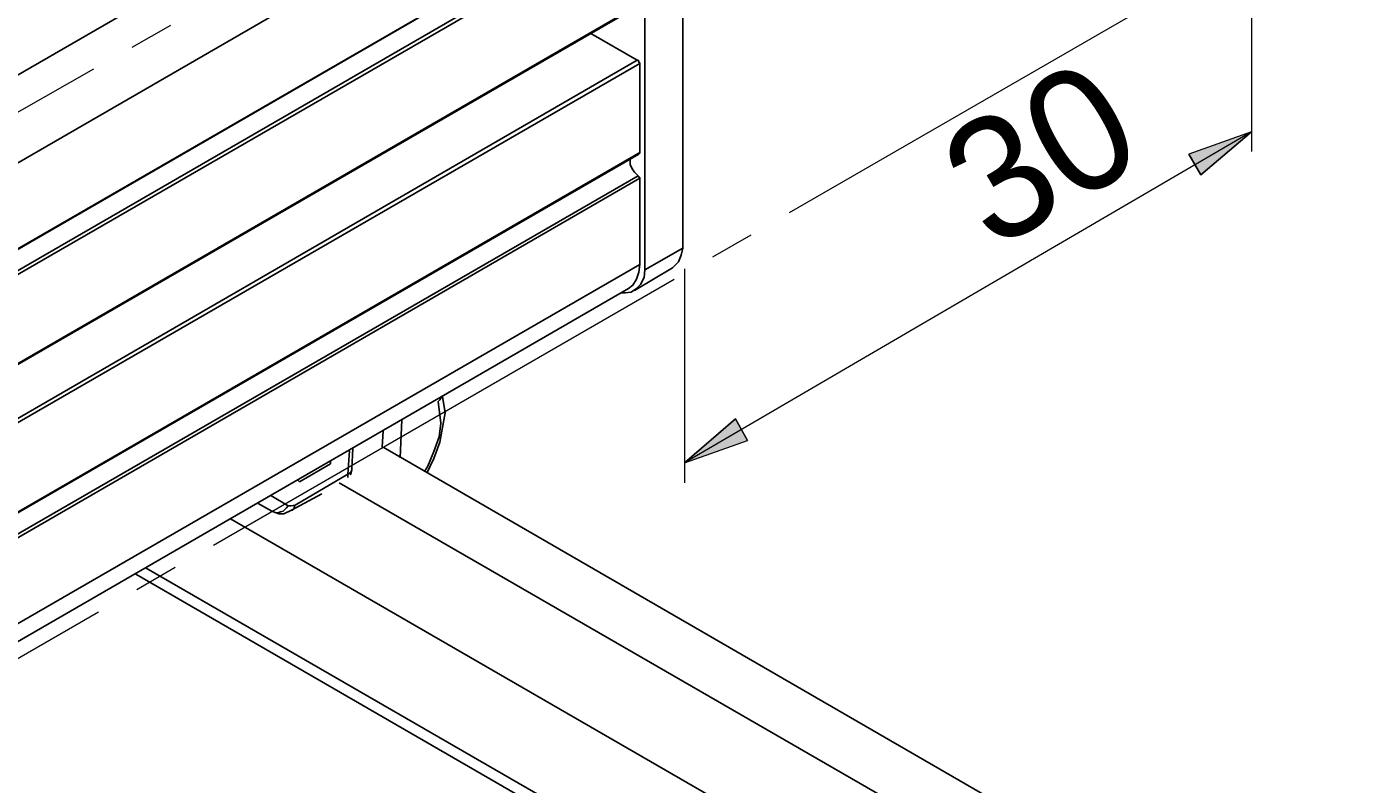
# Model space of a CAD drawing. Header units: millimetres. Extents: x 83 to 342, y -217 to -63.
# Tile 34 of 43: x 304 to 342, y -186 to -165. Entities that reach past the tile are written whole.
import ezdxf

# ---------------------------------------------------------------- set-up
doc = ezdxf.new("R2010")
doc.units = ezdxf.units.MM
doc.header["$MEASUREMENT"] = 0
doc.linetypes.add('AI-Linetype-3', pattern=[19.05, 15.24, -1.27, 1.27, -1.27])
doc.linetypes.add('AI-Linetype-5', pattern=[19.05, 15.24, -1.27, 1.27, -1.27])
doc.layers.add('Capa 1', color=7, linetype='Continuous', lineweight=0)

msp = doc.modelspace()

# ---------------------------------------------------------------- hatches: boundary and pattern name
at = {"layer": 'Capa 1', "true_color": 0x010101, "transparency": 33554687}
h = msp.add_hatch(color=18, dxfattribs=at)
h.dxf.hatch_style = 2
edge = h.paths.add_edge_path()
edge.add_spline(control_points=[(339.004, -167.587), (339.004, -167.587), (337.548, -168.822), (337.548, -168.822), (337.548, -168.822), (337.202, -168.229), (337.202, -168.229)], knot_values=[0, 0, 0, 0, 1, 1, 1, 2, 2, 2, 2], degree=3, periodic=0)
edge.add_line((337.202, -168.229), (339.004, -167.587))
edge = h.paths.add_edge_path()
edge.add_spline(control_points=[(322.756, -177.07), (322.756, -177.07), (324.213, -175.81), (324.213, -175.81), (324.213, -175.81), (324.558, -176.428), (324.558, -176.428)], knot_values=[0, 0, 0, 0, 1, 1, 1, 2, 2, 2, 2], degree=3, periodic=0)
edge.add_line((324.558, -176.428), (322.756, -177.07))

# ---------------------------------------------------------------- linework, layer by layer
at = {"layer": 'Capa 1', "color": 8, "linetype": 'AI-Linetype-3', "lineweight": 18, "true_color": 0x808181}
msp.add_line((338.952, -147.001), (260.335, -191.593), dxfattribs=at)
at = {"layer": 'Capa 1', "color": 8, "linetype": 'AI-Linetype-5', "lineweight": 18, "true_color": 0x808181}
msp.add_line((338.952, -162.293), (260.335, -207.677), dxfattribs=at)
at = {"layer": 'Capa 1', "color": 18, "lineweight": 25, "true_color": 0x010101}
for points in [[(316.039, -153.808), (316.039, -153.808), (277.812, -175.884), (277.812, -175.884)], [(316.063, -153.808), (316.063, -153.808), (277.861, -175.884), (277.861, -175.884)], [(282.158, -178.354), (282.158, -178.354), (320.385, -156.302), (320.385, -156.302)], [(322.706, -157.586), (322.706, -157.586), (322.706, -170.921), (322.706, -170.921)], [(283.244, -180.255), (283.244, -180.255), (321.471, -158.178), (321.471, -158.178)], [(321.62, -158.203), (321.62, -158.203), (321.62, -171.538), (321.62, -171.538)], [(283.22, -182.749), (283.22, -182.749), (321.447, -160.673), (321.447, -160.673)], [(283.244, -182.7), (283.244, -182.7), (321.471, -160.648), (321.471, -160.648)], [(283.195, -183.367), (283.195, -183.367), (321.422, -161.29), (321.422, -161.29)], [(321.471, -161.389), (321.471, -161.389), (283.244, -183.441), (283.244, -183.441)], [(283.244, -186.009), (283.244, -186.009), (321.471, -163.932), (321.471, -163.932)], [(283.22, -186.034), (283.22, -186.034), (321.447, -163.982), (321.447, -163.982)], [(321.397, -165.537), (321.397, -165.537), (320.064, -164.772), (320.064, -164.772)], [(283.195, -187.614), (283.195, -187.614), (321.397, -165.537), (321.397, -165.537)], [(321.471, -165.636), (321.471, -165.636), (283.244, -187.688), (283.244, -187.688)], [(321.471, -168.18), (321.471, -168.18), (321.471, -165.636), (321.471, -165.636)], [(283.244, -190.257), (283.244, -190.257), (321.471, -168.18), (321.471, -168.18)], [(283.22, -190.281), (283.22, -190.281), (321.447, -168.229), (321.447, -168.229)], [(283.195, -190.899), (283.195, -190.899), (321.422, -168.846), (321.422, -168.846)], [(321.471, -168.921), (321.471, -168.921), (283.244, -190.997), (283.244, -190.997)], [(321.471, -171.39), (321.471, -171.39), (321.471, -168.921), (321.471, -168.921)], [(322.706, -170.921), (322.706, -170.921), (321.62, -171.538), (321.62, -171.538)], [(283.244, -193.442), (283.244, -193.442), (321.471, -171.39), (321.471, -171.39)], [(321.323, -172.131), (321.323, -172.131), (322.41, -171.489), (322.41, -171.489)], [(282.923, -194.158), (282.923, -194.158), (321.15, -172.081), (321.15, -172.081)], [(314.656, -175.835), (314.656, -175.835), (314.606, -176.922), (314.606, -176.922)], [(314.113, -176.156), (314.113, -176.156), (314.088, -176.625), (314.088, -176.625)], [(313.224, -177.243), (313.224, -177.243), (313.248, -176.65), (313.248, -176.65)], [(342.486, -193.022), (342.486, -193.022), (314.113, -176.625), (314.113, -176.625)], [(312.606, -177.02), (312.606, -177.02), (312.606, -177.094), (312.606, -177.094)], [(313.1, -177.391), (313.1, -177.391), (313.149, -176.724), (313.149, -176.724)], [(311.594, -178.28), (311.594, -178.28), (313.1, -177.391), (313.1, -177.391)], [(312.606, -177.094), (312.606, -177.094), (311.717, -177.613), (311.717, -177.613)], [(311.717, -177.613), (311.717, -177.613), (311.668, -177.564), (311.668, -177.564)], [(312.853, -177.638), (312.853, -177.638), (340.98, -193.862), (340.98, -193.862)], [(310.927, -178.453), (310.927, -178.453), (310.532, -178.23), (310.532, -178.23)], [(310.532, -178.23), (310.532, -178.23), (310.927, -178.453), (310.927, -178.453)], [(310.902, -178.008), (310.902, -178.008), (311.396, -178.304), (311.396, -178.304)], [(311.495, -178.428), (311.495, -178.428), (312.359, -177.959), (312.359, -177.959)], [(339.77, -196.01), (339.77, -196.01), (309.742, -178.675), (309.742, -178.675)], [(307.322, -180.082), (307.322, -180.082), (339.77, -198.801), (339.77, -198.801)], [(339.597, -199.072), (339.597, -199.072), (307.025, -180.255), (307.025, -180.255)]]:
    msp.add_open_spline(points, degree=3, dxfattribs=at)
at = {"layer": 'Capa 1', "color": 18, "lineweight": 18, "true_color": 0x010101}
for points in [[(339.004, -162.92), (339.004, -162.92), (339.004, -168.155), (339.004, -168.155)], [(339.004, -167.587), (339.004, -167.587), (322.756, -177.07), (322.756, -177.07)], [(322.756, -171.513), (322.756, -171.513), (322.756, -177.638), (322.756, -177.638)]]:
    msp.add_open_spline(points, degree=3, dxfattribs=at)
at = {"layer": 'Capa 1', "color": 18, "lineweight": 25, "true_color": 0x010101}
for points, knots in [([(321.397, -165.537), (321.397, -165.537), (321.422, -165.537), (321.422, -165.537), (321.422, -165.537), (321.422, -165.562), (321.422, -165.562), (321.422, -165.562), (321.447, -165.562), (321.447, -165.562), (321.447, -165.562), (321.447, -165.587), (321.447, -165.587), (321.447, -165.587), (321.447, -165.611), (321.447, -165.611), (321.447, -165.611), (321.471, -165.611), (321.471, -165.611), (321.471, -165.611), (321.471, -165.636), (321.471, -165.636)], [0, 0, 0, 0, 1, 1, 1, 2, 2, 2, 3, 3, 3, 4, 4, 4, 5, 5, 5, 6, 6, 6, 7, 7, 7, 7]), ([(321.471, -168.18), (321.471, -168.18), (321.471, -168.204), (321.471, -168.204), (321.471, -168.204), (321.447, -168.204), (321.447, -168.204), (321.447, -168.204), (321.447, -168.229), (321.447, -168.229)], [0, 0, 0, 0, 1, 1, 1, 2, 2, 2, 3, 3, 3, 3]), ([(321.2, -168.377), (321.2, -168.377), (321.2, -168.402), (321.2, -168.402), (321.2, -168.402), (321.2, -168.525), (321.2, -168.525), (321.2, -168.525), (321.249, -168.649), (321.249, -168.649), (321.249, -168.649), (321.323, -168.748), (321.323, -168.748), (321.323, -168.748), (321.422, -168.846), (321.422, -168.846)], [0, 0, 0, 0, 1, 1, 1, 2, 2, 2, 3, 3, 3, 4, 4, 4, 5, 5, 5, 5]), ([(321.422, -168.846), (321.422, -168.846), (321.422, -168.846), (321.422, -168.846), (321.422, -168.846), (321.447, -168.871), (321.447, -168.871), (321.447, -168.871), (321.447, -168.896), (321.447, -168.896), (321.447, -168.896), (321.471, -168.896), (321.471, -168.896), (321.471, -168.896), (321.471, -168.921), (321.471, -168.921)], [0, 0, 0, 0, 1, 1, 1, 2, 2, 2, 3, 3, 3, 4, 4, 4, 5, 5, 5, 5]), ([(322.706, -170.921), (322.706, -170.921), (322.657, -171.118), (322.657, -171.118), (322.657, -171.118), (322.583, -171.316), (322.583, -171.316), (322.583, -171.316), (322.459, -171.439), (322.459, -171.439), (322.459, -171.439), (322.41, -171.489), (322.41, -171.489)], [0, 0, 0, 0, 1, 1, 1, 2, 2, 2, 3, 3, 3, 4, 4, 4, 4]), ([(321.62, -171.538), (321.62, -171.538), (321.595, -171.76), (321.595, -171.76), (321.595, -171.76), (321.496, -171.958), (321.496, -171.958), (321.496, -171.958), (321.373, -172.081), (321.373, -172.081), (321.373, -172.081), (321.225, -172.18), (321.225, -172.18), (321.225, -172.18), (321.052, -172.205), (321.052, -172.205), (321.052, -172.205), (320.953, -172.205), (320.953, -172.205)], [0, 0, 0, 0, 1, 1, 1, 2, 2, 2, 3, 3, 3, 4, 4, 4, 5, 5, 5, 6, 6, 6, 6]), ([(321.15, -172.081), (321.15, -172.081), (321.15, -172.081), (321.15, -172.081), (321.15, -172.081), (321.274, -171.983), (321.274, -171.983), (321.274, -171.983), (321.373, -171.81), (321.373, -171.81), (321.373, -171.81), (321.447, -171.612), (321.447, -171.612), (321.447, -171.612), (321.471, -171.39), (321.471, -171.39)], [0, 0, 0, 0, 1, 1, 1, 2, 2, 2, 3, 3, 3, 4, 4, 4, 5, 5, 5, 5]), ([(315.298, -177.317), (315.298, -177.317), (315.397, -177.168), (315.397, -177.168), (315.397, -177.168), (315.569, -176.749), (315.569, -176.749), (315.569, -176.749), (315.718, -176.329), (315.718, -176.329), (315.718, -176.329), (315.767, -175.934), (315.767, -175.934), (315.767, -175.934), (315.693, -175.316), (315.693, -175.316)], [0, 0, 0, 0, 1, 1, 1, 2, 2, 2, 3, 3, 3, 4, 4, 4, 5, 5, 5, 5]), ([(315.372, -177.366), (315.372, -177.366), (315.569, -176.946), (315.569, -176.946), (315.569, -176.946), (315.742, -176.477), (315.742, -176.477), (315.742, -176.477), (315.891, -175.637), (315.891, -175.637), (315.891, -175.637), (315.816, -175.168), (315.816, -175.168)], [0, 0, 0, 0, 1, 1, 1, 2, 2, 2, 3, 3, 3, 4, 4, 4, 4]), ([(315.693, -175.316), (315.693, -175.316), (315.742, -175.267), (315.742, -175.267), (315.742, -175.267), (315.767, -175.218), (315.767, -175.218), (315.767, -175.218), (315.792, -175.193), (315.792, -175.193)], [0, 0, 0, 0, 1, 1, 1, 2, 2, 2, 3, 3, 3, 3]), ([(313.1, -177.391), (313.1, -177.391), (313.149, -177.366), (313.149, -177.366), (313.149, -177.366), (313.199, -177.317), (313.199, -177.317), (313.199, -177.317), (313.224, -177.267), (313.224, -177.267), (313.224, -177.267), (313.224, -177.243), (313.224, -177.243)], [0, 0, 0, 0, 1, 1, 1, 2, 2, 2, 3, 3, 3, 4, 4, 4, 4]), ([(313.1, -177.49), (313.1, -177.49), (313.1, -177.44), (313.1, -177.44), (313.1, -177.44), (313.1, -177.391), (313.1, -177.391)], [0, 0, 0, 0, 1, 1, 1, 2, 2, 2, 2]), ([(313.174, -177.415), (313.174, -177.415), (313.199, -177.366), (313.199, -177.366), (313.199, -177.366), (313.224, -177.243), (313.224, -177.243)], [0, 0, 0, 0, 1, 1, 1, 2, 2, 2, 2]), ([(311.396, -178.304), (311.396, -178.304), (311.347, -178.354), (311.347, -178.354), (311.347, -178.354), (311.297, -178.403), (311.297, -178.403), (311.297, -178.403), (311.248, -178.453), (311.248, -178.453), (311.248, -178.453), (311.174, -178.477), (311.174, -178.477), (311.174, -178.477), (311.1, -178.502), (311.1, -178.502), (311.1, -178.502), (311.05, -178.502), (311.05, -178.502), (311.05, -178.502), (310.976, -178.477), (310.976, -178.477), (310.976, -178.477), (310.927, -178.453), (310.927, -178.453)], [0, 0, 0, 0, 1, 1, 1, 2, 2, 2, 3, 3, 3, 4, 4, 4, 5, 5, 5, 6, 6, 6, 7, 7, 7, 8, 8, 8, 8]), ([(310.976, -178.477), (310.976, -178.477), (311.124, -178.527), (311.124, -178.527), (311.124, -178.527), (311.273, -178.527), (311.273, -178.527), (311.273, -178.527), (311.495, -178.428), (311.495, -178.428)], [0, 0, 0, 0, 1, 1, 1, 2, 2, 2, 3, 3, 3, 3]), ([(311.396, -178.304), (311.396, -178.304), (311.47, -178.304), (311.47, -178.304), (311.47, -178.304), (311.594, -178.28), (311.594, -178.28)], [0, 0, 0, 0, 1, 1, 1, 2, 2, 2, 2]), ([(311.594, -178.28), (311.594, -178.28), (311.569, -178.329), (311.569, -178.329), (311.569, -178.329), (311.569, -178.379), (311.569, -178.379), (311.569, -178.379), (311.52, -178.428), (311.52, -178.428), (311.52, -178.428), (311.495, -178.428), (311.495, -178.428)], [0, 0, 0, 0, 1, 1, 1, 2, 2, 2, 3, 3, 3, 4, 4, 4, 4])]:
    msp.add_open_spline(points, degree=3, knots=knots, dxfattribs=at)
at = {"layer": 'Capa 1', "color": 18, "lineweight": 18, "true_color": 0x010101}
for points in [[(339.004, -167.587), (339.004, -167.587), (337.548, -168.822), (337.548, -168.822), (337.548, -168.822), (337.202, -168.229), (337.202, -168.229), (337.202, -168.229), (339.004, -167.587), (339.004, -167.587)], [(322.756, -177.07), (322.756, -177.07), (324.213, -175.81), (324.213, -175.81), (324.213, -175.81), (324.558, -176.428), (324.558, -176.428), (324.558, -176.428), (322.756, -177.07), (322.756, -177.07)]]:
    msp.add_open_spline(points, degree=3, knots=[0, 0, 0, 0, 1, 1, 1, 2, 2, 2, 3, 3, 3, 3], dxfattribs=at)
at = {"layer": 'Capa 1'}
for points in [[(339.004, -167.587), (339.004, -167.587), (337.548, -168.822), (337.548, -168.822), (337.548, -168.822), (337.202, -168.229), (337.202, -168.229)], [(322.756, -177.07), (322.756, -177.07), (324.213, -175.81), (324.213, -175.81), (324.213, -175.81), (324.558, -176.428), (324.558, -176.428)]]:
    msp.add_open_spline(points, degree=3, knots=[0, 0, 0, 0, 1, 1, 1, 2, 2, 2, 2], dxfattribs=at)

# ---------------------------------------------------------------- texts
at = {"layer": 'Capa 1', "insert": (330.49, -171.718), "char_height": 0.2, "attachment_point": 7, "rotation": 30.3017}
msp.add_mtext('\\C18;\\c65793;\\FCentury Gothic|b0|i0|c1;\\H3.496733;\\W1.000301; 30 ', dxfattribs=at)

doc.saveas('drawing.dxf')
